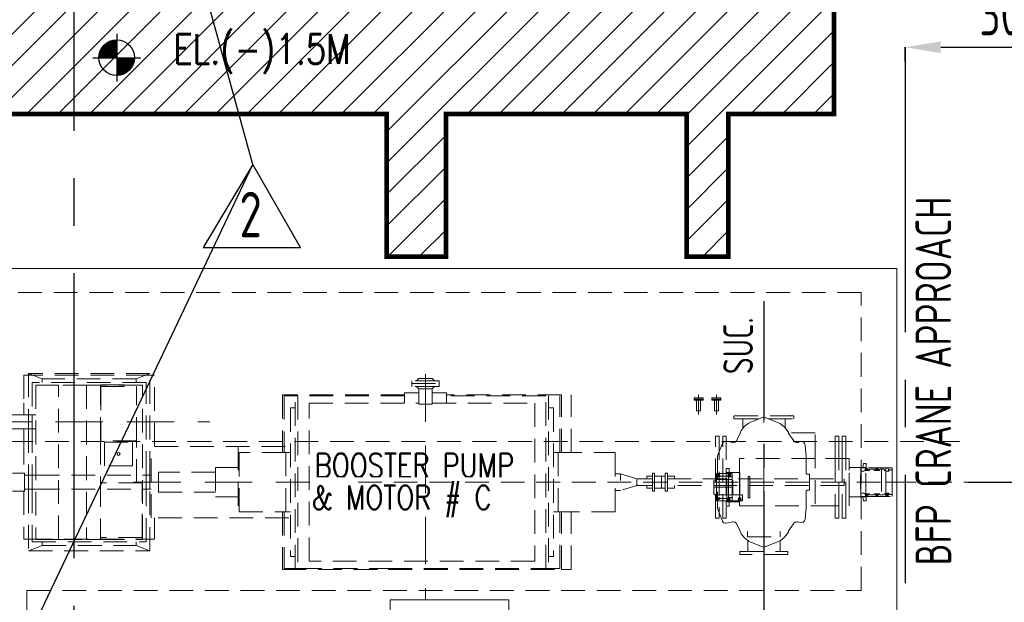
# Model space of a CAD drawing. Extents: x -7650383 to 4934791, y -137560 to 1826789.
# Tile 57 of 256: x 258934 to 267226, y 497770 to 502677. Entities that reach past the tile are written whole.
import ezdxf

# ---------------------------------------------------------------- set-up
doc = ezdxf.new("R2010")
doc.units = 0
doc.header["$LTSCALE"] = 800
doc.header["$MEASUREMENT"] = 0
doc.set_wipeout_variables(frame=1)
for name, pattern in [('CENTER', [2, 1.25, -0.25, 0.25, -0.25]), ('CENTER2', [1.125, 0.75, -0.125, 0.125, -0.125]), ('HIDDEN', [0.375, 0.25, -0.125])]:
    doc.linetypes.add(name, pattern=pattern)
doc.layers.get('0').update_dxf_attribs({"linetype": 'CONTINUOUS'})
for name, color, linetype in [('0-7-COL', 2, 'CENTER'), ('CENTER', 2, 'CENTER'), ('GRID', 8, 'CENTER'), ('GT_1', 7, 'CONTINUOUS'), ('REV2', 2, 'CONTINUOUS'), ('SECT_SYM', 7, 'CONTINUOUS'), ('T', 3, 'CONTINUOUS'), ('TEXT', 3, 'CONTINUOUS'), ('TRENCH', 1, 'CONTINUOUS')]:
    doc.layers.add(name, color=color, linetype=linetype)
doc.layers.add('DIM', color=4, linetype='CONTINUOUS', lineweight=13)
doc.layers.add('EQPT', color=8, linetype='HIDDEN', lineweight=9)
doc.styles.add('ROMANS', font='ISO9.shx', dxfattribs={"width": 0.8})
doc.styles.add('S1', font='SIMPLEX.SHX', dxfattribs={"height": 200})
doc.styles.add('S3', font='ROMANS1.SHX', dxfattribs={"width": 0.8})
doc.styles.get("Standard").update_dxf_attribs({"font": 'ISO9'})
doc.dimstyles.new('STANDARD$0', dxfattribs={"dimtxt": 250, "dimasz": 200, "dimexe": 0, "dimexo": 0, "dimgap": 100, "dimtad": 1, "dimdec": 0, "dimzin": 0, "dimdsep": 46, "dimtxsty": 'S1', "dimcen": 0, "dimadec": 0, "dimazin": 0, "dimtfac": 1, "dimtdec": 0, "dimtmove": 2, "dimatfit": 3, "dimfxl": 1, "dimtolj": 1, "dimtzin": 0, "dimarcsym": 0})

# ---------------------------------------------------------------- blocks, each defined once
blk = doc.blocks.new('*D339')
at = {"layer": 'DIM', "color": 9, "linetype": 'Continuous', "lineweight": -2, "transparency": 16777216}
for p, q in [((266048.8, 503581.7), (268019.5, 503581.7)), ((268019.5, 503281.7), (268019.5, 499081.7)), ((266925.5, 498781.7), (268019.5, 498781.7))]:
    blk.add_line(p, q, dxfattribs=at)
at = {"layer": 'DIM', "color": 9, "linetype": 'Continuous', "transparency": 16777216}
for points in [[(267969.5, 503281.7), (268069.5, 503281.7), (268019.5, 503581.7)], [(267969.5, 499081.7), (268069.5, 499081.7), (268019.5, 498781.7)]]:
    blk.add_solid(points, dxfattribs=at)
at = {"layer": 'DIM', "linetype": 'Continuous', "transparency": 16777216, "insert": (267744.5, 501181.7), "char_height": 350, "attachment_point": 5, "rotation": 90, "style": 'ROMANS'}
blk.add_mtext('\\A1;4800', dxfattribs=at)
blk = doc.blocks.new('LEV01')
at = {"color": 0, "linetype": 'ByBlock'}
for p, q in [((0, 2), (0, -2)), ((-2, 0), (2, 0))]:
    blk.add_line(p, q, dxfattribs=at)
at = {"color": 0, "linetype": 'ByBlock', "const_width": 1.5}
for points in [[(0, 0.75, 0.414214), (-0.75, 0, 1)], [(0, -0.75, 0.414214), (0.75, 0, 1)]]:
    blk.add_lwpolyline(points, format="xyb", dxfattribs=at)
at = {"color": 0, "linetype": 'ByBlock'}
blk.add_circle((0, 0), 1.5, dxfattribs=at)
at = {"layer": 'SECT_SYM', "color": 0, "style": 'S3', "width": 0.8}
blk.add_attdef('LEV_PL', (2.5, 0), '', height=2.5, dxfattribs=at)
blk = doc.blocks.new('TRENCH')
at = {"layer": 'GT_1', "linetype": 'Continuous', "ltscale": 0.025}
h = blk.add_hatch(dxfattribs=at)
h.set_pattern_fill('ANSI31', color=134, scale=1500, style=0)
h.paths.add_polyline_path([(392858, 135821.7), (391508, 135821.7), (391508, 132421.7), (383433, 132421.7), (383433, 134344.9), (382533, 134344.9), (382533, 130119.7), (383133.5, 130119.7), (383133.5, 131321.7), (389091, 131321.7), (389091, 130119.7), (389591, 130119.7), (389591, 131321.7), (391618, 131321.7), (391618, 130119.7), (391968, 130119.7), (391968, 131321.7), (392858, 131321.7)])
edge = h.paths.add_edge_path(flags=16)
edge.add_arc((382797.3, 131816.9), 150, 0, 360)
edge = h.paths.add_edge_path(flags=16)
edge.add_arc((382797.3, 131816.9), 75, -90, 0, ccw=False)
edge.add_line((382797.3, 131741.9), (382797.3, 131816.9))
edge.add_line((382797.3, 131816.9), (382722.3, 131816.9))
edge.add_arc((382797.3, 131816.9), 75, 90, 180, ccw=False)
edge.add_line((382797.3, 131891.9), (382797.3, 131816.9))
edge.add_line((382797.3, 131816.9), (382872.3, 131816.9))
h.paths.add_polyline_path([(391739.5, 132221.2), (392735.2, 132221.2)], flags=16)
h.paths.add_polyline_path([(383181, 131586.6), (385066.7, 131586.6), (384990.9, 131540.7), (383105.1, 131540.7)], flags=16)
h.paths.add_polyline_path([(385006.5, 131528.7), (387314.8, 131528.7)], flags=16)
h.paths.add_polyline_path([(388489.9, 131524.8), (390798.3, 131524.8)], flags=16)
h.paths.add_polyline_path([(391174.5, 131567.6), (392216.1, 131567.6)], flags=16)
at = {"layer": 'GT_1', "color": 134, "linetype": 'Continuous', "ltscale": 0.025, "const_width": 40, "flags": 128}
blk.add_lwpolyline([(382533, 130119.7), (382533, 134344.9), (383433, 134344.9), (383433, 132421.7), (391508, 132421.7), (391508, 135821.7), (392858, 135821.7), (392858, 131321.7), (391968, 131321.7), (391968, 130119.7), (391618, 130119.7), (391618, 131321.7), (389591, 131321.7), (389591, 130119.7), (389091, 130119.7), (389091, 131321.7), (383133.5, 131321.7), (383133.5, 130119.7), (382518.5, 130119.7)], dxfattribs=at)
blk = doc.blocks.new('*D255')
at = {"layer": 'DIM', "color": 9, "lineweight": -2, "transparency": 16777216}
for p, q in [((266391.2, 502325.6), (266391.2, 502444.2)), ((266691.2, 502444.2), (269091.2, 502444.2)), ((269391.2, 502483.9), (269391.2, 502444.2))]:
    blk.add_line(p, q, dxfattribs=at)
at = {"layer": 'DIM', "color": 9, "transparency": 16777216}
for points in [[(266691.2, 502494.2), (266691.2, 502394.2), (266391.2, 502444.2)], [(269091.2, 502494.2), (269091.2, 502394.2), (269391.2, 502444.2)]]:
    blk.add_solid(points, dxfattribs=at)
at = {"layer": 'DIM', "transparency": 16777216, "insert": (267364.3, 502719.2), "char_height": 350, "attachment_point": 5, "style": 'ROMANS'}
blk.add_mtext('\\A1;3000', dxfattribs=at)
blk = doc.blocks.new('REV-2')
at = {"layer": 'REV2', "color": 20, "linetype": 'Continuous'}
for p, q in [((37169.5, 56645.2), (36749.7, 55946.2)), ((37569.4, 55946.2), (37169.5, 56645.2)), ((36749.7, 55946.2), (37569.4, 55946.2))]:
    blk.add_line(p, q, dxfattribs=at)
at = {"layer": 'REV2', "color": 20, "linetype": 'Continuous', "style": 'ROMANS', "width": 0.8}
blk.add_text('2', height=382.6, dxfattribs=at).set_placement((37055.6, 56033.7))
blk = doc.blocks.new('BFP1')
at = {"layer": 'EQPT', "ltscale": 2}
for p, q in [((80189.8, 129723.3), (80189.8, 127388.6)), ((77339.8, 129129.9), (77339.8, 127233)), ((71223.8, 128729.7), (75523.9, 128729.7)), ((74880.6, 128221.7), (76366.2, 128221.7))]:
    blk.add_line(p, q, dxfattribs=at)
at = {"layer": 'EQPT'}
for p, q in [((73997.8, 129122.7), (73957.7, 129122.7)), ((73957.7, 129122.7), (73957.7, 128889.7)), ((75017.8, 129137.2), (73997.8, 129137.2)), ((73997.8, 129137.2), (73997.8, 128789.7)), ((74112.8, 129090.7), (73997.8, 129137.2)), ((75017.8, 129122.7), (73997.8, 129122.7)), ((74902.7, 129090.7), (75017.8, 129137.2)), ((75017.8, 128281.7), (75017.8, 129137.2)), ((75057.8, 129122.7), (75017.8, 129122.7)), ((75057.8, 128521.7), (75057.8, 129122.7)), ((74987.8, 129059.7), (74027.8, 129059.7)), ((74027.8, 129059.7), (74027.8, 128789.7)), ((74247.8, 129039.7), (74057.8, 129039.7)), ((74057.8, 129039.7), (74057.8, 127739.7)), ((74902.7, 129090.7), (74112.8, 129090.7)), ((74112.8, 129090.7), (74112.8, 129059.7)), ((74247.8, 127739.7), (74247.8, 129039.7)), ((74484.8, 129039.7), (74247.8, 129039.7)), ((74603.8, 129039.7), (74484.8, 129039.7)), ((74484.8, 129039.7), (74484.8, 127739.7)), ((74603.8, 128569.2), (74603.8, 129039.7)), ((74957.8, 129039.7), (74603.8, 129039.7)), ((74606.3, 129039.7), (74606.3, 129040.7)), ((74606.3, 129040.7), (74906.3, 129040.7)), ((74606.3, 129028.6), (74906.3, 129028.6)), ((74606.3, 129028.6), (74606.3, 128569.2)), ((74902.7, 129059.7), (74902.7, 129090.7)), ((74906.3, 129040.7), (74906.3, 129039.7)), ((74906.3, 128569.2), (74906.3, 129028.6)), ((74957.8, 127739.7), (74957.8, 129039.7)), ((74987.8, 128281.7), (74987.8, 129059.7)), ((77454.2, 129075.7), (77225.3, 129075.7)), ((77225.3, 129075.7), (77225.3, 129051.7)), ((77225.3, 129027.7), (77225.3, 129051.7)), ((77225.3, 129051.7), (77454.2, 129051.7)), ((77225.3, 129051.7), (77454.2, 129051.7)), ((77454.2, 129027.7), (77225.3, 129027.7)), ((77282.8, 129095.7), (77262.8, 129075.7)), ((77282.8, 129007.7), (77262.8, 129027.7)), ((77396.8, 129095.7), (77282.8, 129095.7)), ((77339.8, 128877.7), (77339.8, 129051.7)), ((77396.8, 129095.7), (77416.8, 129075.7)), ((77396.8, 129007.7), (77416.8, 129027.7)), ((77454.2, 129051.7), (77454.2, 129075.7)), ((77454.2, 129051.7), (77454.2, 129027.7)), ((77163.5, 128956.7), (76134.8, 128956.7)), ((76134.8, 128956.7), (76134.8, 128470.5)), ((76242.6, 128948.7), (76149.8, 128948.7)), ((76149.8, 128948.7), (76149.8, 128470.5)), ((76242.6, 127494.7), (76242.6, 128948.7)), ((76242.6, 128948.7), (76265.8, 128948.7)), ((77163.5, 128948.7), (76265.8, 128948.7)), ((76265.8, 128948.7), (76265.8, 127494.7)), ((77163.5, 128973), (77163.5, 128886.9)), ((77282.8, 128973), (77163.5, 128973)), ((77282.8, 128877.7), (77282.8, 129007.7)), ((77396.8, 129007.7), (77282.8, 129007.7)), ((77339.8, 128973), (77339.7, 128973)), ((77396.8, 128877.7), (77396.8, 129007.7)), ((77517, 128973), (77396.8, 128973)), ((77517, 128886.9), (77517, 128973)), ((78484.8, 128956.7), (77517, 128956.7)), ((78353.8, 128948.7), (77517, 128948.7)), ((78353.8, 127494.7), (78353.8, 128948.7)), ((78377, 128948.7), (78377, 127494.7)), ((78469.8, 128470.5), (78469.8, 128948.7)), ((78484.8, 128470.5), (78484.8, 128956.7)), ((78567.3, 128470.5), (78567.3, 128956.7)), ((79639.8, 128955.7), (79639.8, 128790.7)), ((79789.8, 128955.7), (79789.8, 128790.7)), ((73957.7, 128889.7), (73957.7, 128789.7)), ((76359.7, 127556.5), (76359.7, 128886.9)), ((76359.7, 128886.9), (77282.8, 128886.9)), ((77396.8, 128877.7), (77282.8, 128877.7)), ((77339.7, 128886.9), (77339.8, 128886.9)), ((77396.8, 128886.9), (78259.9, 128886.9)), ((78259.9, 128886.9), (78259.9, 127556.5)), ((79622.7, 128911.8), (79622.7, 128821.7)), ((79656.9, 128911.8), (79656.9, 128821.7)), ((79772.7, 128911.8), (79772.7, 128821.7)), ((79806.9, 128911.8), (79806.9, 128821.7)), ((73825.8, 128789.7), (73961.8, 128789.7)), ((73961.8, 128789.7), (74057.8, 128789.7)), ((73997.8, 128789.7), (73997.8, 128669.7)), ((74027.8, 128789.7), (74027.8, 128669.7)), ((76242.6, 128846.7), (76202.7, 128846.7)), ((76202.7, 128846.7), (76202.7, 127596.7)), ((78377, 128846.7), (78417, 128846.7)), ((78417, 128846.7), (78417, 127596.7)), ((79622.7, 128821.7), (79656.9, 128821.7)), ((79772.7, 128821.7), (79806.9, 128821.7)), ((80442.3, 128780.7), (79937.3, 128780.7)), ((79937.3, 128780.7), (79937.3, 128754.7)), ((80189.8, 128769.3), (80189.8, 128780.7)), ((80408.8, 128782.7), (80408.8, 128785.7)), ((80442.3, 128754.7), (80442.3, 128780.7)), ((79937.3, 128754.7), (80146.7, 128754.7)), ((80011.8, 128673.3), (80011.8, 128754.7)), ((80061.5, 128719.2), (80026.3, 128692.2)), ((80084.2, 128730.1), (80061.5, 128719.2)), ((80178.6, 128767.3), (80084.2, 128730.1)), ((80189.6, 128769.4), (80178.6, 128767.3)), ((80201, 128767.2), (80189.6, 128769.4)), ((80304.7, 128725), (80201, 128767.2)), ((80231.6, 128754.7), (80442.3, 128754.7)), ((80325.7, 128714.7), (80304.7, 128725)), ((80360.9, 128687.7), (80325.7, 128714.7)), ((80367.8, 128679.6), (80367.8, 128754.7)), ((73961.8, 128669.7), (73825.8, 128669.7)), ((73957.7, 128669.7), (73957.7, 128569.7)), ((73961.8, 128669.7), (74057.8, 128669.7)), ((73997.8, 128669.7), (73997.8, 128281.7)), ((74027.8, 128669.7), (74027.8, 128281.7)), ((79993.1, 128636.7), (79960.2, 128571.9)), ((79995.5, 128650), (79988.6, 128636.7)), ((79999.3, 128656.9), (79995.5, 128650)), ((80026.3, 128692.2), (79999.3, 128656.9)), ((80378.4, 128667.3), (80360.9, 128687.7)), ((80400.5, 128636.7), (80378.4, 128667.3)), ((80442.8, 128568.3), (80394.2, 128636.7)), ((80622.3, 128636.7), (80394.2, 128636.7)), ((80622.3, 128421.7), (80622.3, 128636.7)), ((80622.3, 128404.2), (80622.3, 128636.7)), ((81836.8, 128564.7), (70242.8, 128564.7)), ((73957.7, 128569.7), (73957.7, 128296.7)), ((74906.3, 128569.2), (74603.8, 128569.2)), ((74603.8, 128569.2), (74604.2, 128214.2)), ((74906.3, 128568.7), (74606.3, 128569.2)), ((74636.5, 128359.7), (74636.5, 128559.7)), ((74636.5, 128559.7), (74873.5, 128559.7)), ((74873.5, 128559.7), (74873.5, 128359.7)), ((74906.3, 128568.7), (74906.3, 128569.2)), ((74906.3, 128214.7), (74906.3, 128568.7)), ((79782.8, 127919.7), (79782.8, 128609.7)), ((79782.8, 128609.7), (79812.8, 128609.7)), ((79812.8, 128609.7), (79812.8, 127919.7)), ((79840.5, 128548.2), (79819.4, 128494.2)), ((79842.4, 128552.1), (79840.5, 128548.2)), ((79853.4, 128563.3), (79842.4, 128552.1)), ((79842.8, 127919.7), (79842.8, 128609.7)), ((79842.8, 128609.7), (79872.8, 128609.7)), ((79868.4, 128567.4), (79853.4, 128563.3)), ((79874.3, 128566.8), (79868.4, 128567.4)), ((79872.8, 128609.7), (79872.8, 127919.7)), ((79927.7, 128555.9), (79874.3, 128566.8)), ((79933.5, 128555.3), (79927.7, 128555.9)), ((79948.5, 128559.4), (79933.5, 128555.3)), ((79959.5, 128570.6), (79948.5, 128559.4)), ((79960.2, 128571.9), (79959.5, 128570.6)), ((80452.1, 128559.7), (80442.8, 128568.3)), ((80467.1, 128555.6), (80452.1, 128559.7)), ((80474.6, 128556.6), (80467.1, 128555.6)), ((80498.9, 128562.9), (80474.6, 128556.6)), ((80506.3, 128563.8), (80498.9, 128562.9)), ((80521.3, 128559.8), (80506.3, 128563.8)), ((80532.3, 128548.5), (80521.3, 128559.8)), ((80536.1, 128536.2), (80532.3, 128548.5)), ((80540.1, 128494.2), (80536.1, 128536.2)), ((80819.8, 128609.7), (80789.8, 128609.7)), ((80789.8, 128609.7), (80789.8, 128421.7)), ((80819.8, 128421.7), (80819.8, 128609.7)), ((80879.8, 128609.7), (80849.8, 128609.7)), ((80849.8, 128609.7), (80849.8, 128421.7)), ((80879.8, 128421.7), (80879.8, 128609.7)), ((74746.1, 128468.5), (74742.5, 128459.7)), ((74742.5, 128459.7), (74746.1, 128450.9)), ((74755, 128472.2), (74746.1, 128468.5)), ((74746.1, 128450.9), (74755, 128447.2)), ((74763.8, 128468.5), (74755, 128472.2)), ((74755, 128447.2), (74763.8, 128450.9)), ((74767.5, 128459.7), (74763.8, 128468.5)), ((74763.8, 128450.9), (74767.5, 128459.7)), ((75029.7, 127921.7), (75029.7, 128521.7)), ((75057.8, 128521.7), (76188.2, 128521.7)), ((75762.5, 128521.7), (75762.5, 127921.7)), ((76162.5, 128470.5), (75769.8, 128470.5)), ((75769.8, 128470.5), (75769.8, 127972.9)), ((76202.7, 128471.7), (76162.7, 128471.7)), ((76162.7, 128471.7), (76162.7, 127971.7)), ((78417, 128471.7), (78456.9, 128471.7)), ((78456.9, 128471.7), (78456.9, 127971.7)), ((78456.9, 128470.5), (78937.2, 128470.5)), ((78937.2, 128470.5), (78937.2, 127972.9)), ((79819.4, 128494.2), (79800.2, 128443)), ((80544.7, 128443.5), (80540.1, 128494.2)), ((79800.2, 128443), (79799.8, 128441)), ((79799.8, 128441), (79799.8, 128002.4)), ((80622.3, 128421.7), (79983.8, 128421.7)), ((79983.8, 128421.7), (79983.8, 128221.7)), ((80544.8, 128440.5), (80544.7, 128443.5)), ((80544.8, 128404.2), (80544.8, 128440.5)), ((80544.8, 128404.2), (80544.8, 128346.4)), ((80908.8, 128421.7), (80622.3, 128421.7)), ((80622.3, 128039.1), (80622.3, 128404.2)), ((80789.8, 128421.7), (80789.8, 128021.7)), ((80819.8, 128021.7), (80819.8, 128421.7)), ((80849.8, 128421.7), (80849.8, 128021.7)), ((80879.8, 128021.7), (80879.8, 128421.7)), ((80908.8, 128021.7), (80908.8, 128421.7)), ((81027.3, 128379.7), (81023.3, 128345.7)), ((81052.3, 128379.7), (81027.3, 128379.7)), ((81052.3, 128341.7), (81052.3, 128379.7)), ((73961.8, 128296.7), (73861.7, 128296.7)), ((73961.8, 128146.7), (73961.8, 128296.7)), ((73961.8, 128281.7), (74057.8, 128281.7)), ((73997.8, 128281.7), (73997.8, 128161.7)), ((74027.8, 128281.7), (74027.8, 128161.7)), ((74057.8, 128281.7), (74957.8, 128281.7)), ((74873.5, 128359.7), (74636.5, 128359.7)), ((74957.8, 128281.7), (75029.7, 128281.7)), ((74987.8, 128161.7), (74987.8, 128281.7)), ((75017.8, 128161.7), (75017.8, 128281.7)), ((75570.1, 128306.7), (75091.6, 128306.7)), ((75091.6, 128306.7), (75091.6, 128136.7)), ((75570.1, 128346.1), (75570.1, 128097.3)), ((75762.5, 128346.1), (75570.1, 128346.1)), ((75762.5, 128346.1), (75769.8, 128346.1)), ((78937.2, 128291.7), (78982.9, 128291.7)), ((79268.8, 128296.7), (79250.8, 128296.7)), ((79250.8, 128296.7), (79250.8, 128146.7)), ((79268.8, 128146.7), (79268.8, 128296.7)), ((79376.8, 128296.7), (79358.8, 128296.7)), ((79358.8, 128296.7), (79358.8, 128146.7)), ((79376.8, 128146.7), (79376.8, 128296.7)), ((79790.8, 128243.7), (79790.8, 128293.7)), ((79790.8, 128293.7), (79921.8, 128293.7)), ((79790.8, 128271.9), (79790.8, 128293.7)), ((79790.8, 128293.7), (79921.8, 128293.7)), ((79796.3, 128288.3), (79792.3, 128278.7)), ((79805.8, 128292.2), (79796.3, 128288.3)), ((79800.7, 128283.8), (79798.6, 128278.7)), ((79799.5, 128278.7), (79801.4, 128283.2)), ((79800.8, 128279.7), (79800.2, 128278.3)), ((79805.8, 128285.9), (79800.7, 128283.8)), ((79811.3, 128280.7), (79800.8, 128280.7)), ((79800.8, 128280.7), (79800.8, 128279.7)), ((79801.4, 128283.2), (79805.8, 128285)), ((79815.4, 128288.3), (79805.8, 128292.2)), ((79810.9, 128283.8), (79805.8, 128285.9)), ((79805.8, 128285), (79810.3, 128283.2)), ((79810.3, 128283.2), (79812.1, 128278.7)), ((79813, 128278.7), (79810.9, 128283.8)), ((79819.3, 128278.7), (79815.4, 128288.3)), ((79897.8, 128336.7), (79872.8, 128336.7)), ((79872.8, 128336.7), (79872.8, 128293.7)), ((79876.3, 128054.7), (79876.3, 128302.7)), ((79876.3, 128302.7), (79986.3, 128302.7)), ((79889.3, 128288.3), (79885.3, 128278.7)), ((79898.8, 128292.2), (79889.3, 128288.3)), ((79893.7, 128283.8), (79891.6, 128278.7)), ((79892.5, 128278.7), (79894.4, 128283.2)), ((79898.8, 128285.9), (79893.7, 128283.8)), ((79894.4, 128283.2), (79898.8, 128285)), ((79897.8, 128293.7), (79897.8, 128336.7)), ((79897.8, 128276.7), (79897.8, 128284.6)), ((79908.4, 128288.3), (79898.8, 128292.2)), ((79903.9, 128283.8), (79898.8, 128285.9)), ((79898.8, 128285), (79903.3, 128283.2)), ((79903.3, 128283.2), (79905.1, 128278.7)), ((79906, 128278.7), (79903.9, 128283.8)), ((79912.3, 128278.7), (79908.4, 128288.3)), ((79921.8, 128293.7), (79921.8, 128243.7)), ((79921.8, 128293.7), (79921.8, 128265.9)), ((79986.3, 128302.7), (79986.3, 128054.7)), ((80544.8, 128296.9), (80544.8, 128346.2)), ((80546.3, 128291.9), (80544.8, 128296.9)), ((80547.8, 128291.1), (80546.3, 128291.9)), ((80549.8, 128289.6), (80547.8, 128291.1)), ((80574.8, 128289.6), (80549.8, 128289.6)), ((80574.8, 128153.8), (80574.8, 128289.6)), ((80908.8, 128097.7), (80908.8, 128345.7)), ((81047.3, 128345.7), (80908.8, 128345.7)), ((81005.9, 128278.2), (81007.3, 128281.7)), ((81007.3, 128317.7), (81006.3, 128317.7)), ((81006.3, 128317.7), (81006.3, 128276.7)), ((81017.3, 128341.7), (81007.3, 128341.7)), ((81007.3, 128341.7), (81007.3, 128317.7)), ((81047.3, 128341.7), (81007.3, 128341.7)), ((81007.3, 128341.7), (81007.3, 128314.8)), ((81032.3, 128314.8), (81007.3, 128314.8)), ((81007.3, 128314.8), (81007.3, 128128.5)), ((81022.9, 128345.7), (81017.3, 128345.7)), ((81017.3, 128345.7), (81017.3, 128341.7)), ((81035.9, 128316.3), (81032.3, 128314.8)), ((81037.1, 128319.3), (81035.9, 128316.3)), ((81037.3, 128319), (81040.2, 128316.1)), ((81040.2, 128316.1), (81047.3, 128319.3)), ((81046.7, 128336.3), (81042.8, 128326.7)), ((81042.8, 128326.7), (81046.1, 128318.7)), ((81047.3, 128336.5), (81046.7, 128336.3)), ((81047.3, 128097.7), (81047.3, 128345.7)), ((81269.3, 128341.7), (81047.3, 128341.7)), ((81056.3, 128340.2), (81047.3, 128336.5)), ((81047.3, 128319.3), (81075.5, 128319.3)), ((81269.3, 128341.7), (81052.3, 128341.7)), ((81056.3, 128332.7), (81052.3, 128331)), ((81052.3, 128324.7), (81052.3, 128331)), ((81061.5, 128324.7), (81052.3, 128324.7)), ((81065.9, 128336.3), (81056.3, 128340.2)), ((81060.5, 128331), (81056.3, 128332.7)), ((81062.3, 128326.7), (81060.5, 128331)), ((81061.5, 128324.7), (81062.3, 128326.7)), ((81069.8, 128326.7), (81065.9, 128336.3)), ((81066.8, 128319.3), (81069.8, 128326.7)), ((81075.5, 128319.3), (81077.9, 128321.7)), ((81077.9, 128321.7), (81080.1, 128329.8)), ((81117.5, 128329.8), (81080.1, 128329.8)), ((81117.5, 128329.8), (81119.6, 128321.7)), ((81119.6, 128321.7), (81122.1, 128319.3)), ((81122.1, 128319.3), (81160.5, 128319.3)), ((81131.8, 128336.3), (81127.8, 128326.7)), ((81127.8, 128326.7), (81130.9, 128319.3)), ((81141.3, 128340.2), (81131.8, 128336.3)), ((81135.1, 128331), (81133.3, 128326.7)), ((81133.3, 128326.7), (81134.9, 128322.7)), ((81145.6, 128322.5), (81134.9, 128322.7)), ((81139.3, 128332.7), (81135.1, 128331)), ((81140.3, 128332.3), (81139.3, 128332.7)), ((81141.3, 128332.7), (81140.3, 128332.3)), ((81150.8, 128336.3), (81141.3, 128340.2)), ((81145.6, 128331), (81141.3, 128332.7)), ((81147.3, 128326.7), (81145.6, 128331)), ((81145.6, 128322.5), (81147.3, 128326.7)), ((81154.8, 128326.7), (81150.8, 128336.3)), ((81151.7, 128319.3), (81154.8, 128326.7)), ((81160.5, 128319.3), (81163, 128321.7)), ((81163, 128321.7), (81165.2, 128329.8)), ((81165.2, 128329.8), (81202.5, 128329.8)), ((81179.8, 128341.7), (81179.8, 128101.7)), ((81202.5, 128329.8), (81204.7, 128321.7)), ((81204.7, 128321.7), (81207.1, 128319.3)), ((81207.1, 128319.3), (81217.3, 128319.3)), ((81216.8, 128336.3), (81212.8, 128326.7)), ((81212.8, 128326.7), (81215.9, 128319.3)), ((81226.3, 128340.2), (81216.8, 128336.3)), ((81217.3, 128319.3), (81218.8, 128315.4)), ((81217.3, 128124.1), (81217.3, 128319.3)), ((81218.3, 128316.5), (81225, 128313.7)), ((81218.8, 128315.4), (81222.3, 128313.7)), ((81222.3, 128313.7), (81240, 128313.7)), ((81235.9, 128336.3), (81226.3, 128340.2)), ((81227.6, 128313.7), (81235.9, 128317.2)), ((81239.8, 128326.7), (81235.9, 128336.3)), ((81235.9, 128317.2), (81239.8, 128326.7)), ((81240, 128313.7), (81248, 128321.7)), ((81248, 128321.7), (81248.8, 128324.9)), ((81269.3, 128324.9), (81248.8, 128324.9)), ((81269.3, 128291.7), (81269.3, 128341.7)), ((81269.3, 128324.9), (81269.3, 128341.7)), ((81269.3, 128118.6), (81269.3, 128324.9)), ((81269.3, 128221.7), (81269.3, 128291.7)), ((74954.3, 128214.7), (74604.2, 128214.7)), ((74604.2, 128214.7), (74604.2, 127851.3)), ((74954.3, 127754.6), (74954.3, 128214.7)), ((76773, 128221.7), (82016.7, 128221.7)), ((79119.8, 128249.7), (79250.8, 128249.7)), ((79242.8, 128271.7), (79203.2, 128271.7)), ((79203.2, 128271.7), (79203.2, 128249.7)), ((79203.2, 128256.7), (79203.2, 128249.7)), ((79242.8, 128271.7), (79250.8, 128271.7)), ((79358.8, 128271.7), (79268.8, 128271.7)), ((79326.2, 128271.7), (79326.2, 128171.7)), ((79436.8, 128271.7), (79376.8, 128271.7)), ((79376.8, 128249.7), (80865.3, 128249.7)), ((79436.8, 128249.7), (79436.8, 128271.7)), ((79767.3, 128235), (79766.8, 128234.1)), ((79766.8, 128234.1), (79767.3, 128235)), ((79766.8, 128234.1), (79766.8, 128178.7)), ((79766.8, 128123.3), (79766.8, 128234.1)), ((79788.8, 128247.5), (79767.3, 128235)), ((79767.3, 128235), (79788.3, 128247.3)), ((79788.3, 128247.3), (79789.4, 128248)), ((79789.8, 128248.3), (79788.8, 128247.5)), ((79789.4, 128248), (79790.8, 128251.6)), ((79790.8, 128250.3), (79789.8, 128248.3)), ((79792.7, 128271.9), (79790.8, 128271.9)), ((79790.8, 128082.7), (79790.8, 128271.9)), ((79921.8, 128243.7), (79790.8, 128243.7)), ((79792.3, 128278.7), (79795.1, 128271.9)), ((79792.7, 128271.9), (79794.5, 128267.4)), ((79794.5, 128267.4), (79796, 128266.8)), ((79794.9, 128272.5), (79803.5, 128272.5)), ((79816.4, 128271.9), (79795.1, 128271.9)), ((79796, 128266.8), (79815.6, 128266.8)), ((79798.6, 128278.7), (79800.7, 128273.6)), ((79801.4, 128274.3), (79799.5, 128278.7)), ((79800.2, 128278.3), (79799.8, 128278.1)), ((79811.3, 128274.7), (79800.2, 128274.7)), ((79800.7, 128273.6), (79803.5, 128272.5)), ((79805.8, 128272.4), (79801.4, 128274.3)), ((79810.3, 128274.3), (79805.8, 128272.4)), ((79808.2, 128272.5), (79810.9, 128273.6)), ((79808.2, 128272.5), (79816.7, 128272.5)), ((79812.1, 128278.7), (79810.3, 128274.3)), ((79810.9, 128273.6), (79813, 128278.7)), ((79815.6, 128266.8), (79817.1, 128267.4)), ((79816.4, 128271.9), (79819.3, 128278.7)), ((79817.1, 128267.4), (79819, 128271.9)), ((79819, 128271.9), (79885.7, 128271.9)), ((79885.3, 128278.7), (79888.1, 128271.9)), ((79885.7, 128271.9), (79887.5, 128267.4)), ((79887.5, 128267.4), (79889, 128266.8)), ((79887.9, 128272.5), (79890.8, 128272.5)), ((79890.8, 128271.9), (79888.1, 128271.9)), ((79889, 128266.8), (79890.8, 128266.8)), ((79890.8, 128271.9), (79890.8, 128272.5)), ((79890.8, 128270.9), (79890.8, 128271.9)), ((79892, 128268), (79890.8, 128270.9)), ((79890.8, 128122.6), (79890.8, 128266.8)), ((79890.8, 128266), (79898.8, 128262.7)), ((79891.1, 128271.8), (79892.3, 128268)), ((79891.6, 128278.7), (79893.7, 128273.6)), ((79892, 128268), (79897.2, 128265.9)), ((79894.4, 128274.3), (79892.5, 128278.7)), ((79893.7, 128273.6), (79898.8, 128271.5)), ((79898.8, 128272.4), (79894.4, 128274.3)), ((79895.8, 128266.5), (79901.9, 128266.5)), ((79900.4, 128265.9), (79897.2, 128265.9)), ((79903.8, 128276.7), (79897.8, 128276.7)), ((79903.3, 128274.3), (79898.8, 128272.4)), ((79898.8, 128262.7), (79906.4, 128265.9)), ((79898.9, 128271.6), (79903.9, 128273.6)), ((79900.4, 128265.9), (79908.4, 128269.2)), ((79905.1, 128278.7), (79903.3, 128274.3)), ((79903.8, 128275.5), (79903.8, 128276.7)), ((79903.9, 128273.6), (79906, 128278.7)), ((79921.8, 128265.9), (79906.4, 128265.9)), ((79908.4, 128269.2), (79912.3, 128278.7)), ((79921.8, 128091.6), (79921.8, 128265.9)), ((79921.8, 128241.7), (79921.8, 128243.7)), ((79923.2, 128238.2), (79921.8, 128241.7)), ((79923.2, 128238.2), (79921.8, 128241.7)), ((79925.8, 128236.7), (79923.2, 128238.2)), ((79925.8, 128236.7), (79923.2, 128238.2)), ((79925.8, 128236.7), (79926.8, 128236.7)), ((79925.8, 128178.7), (79925.8, 128236.7)), ((79926.8, 128236.7), (79925.8, 128236.7)), ((79926.8, 128236.7), (79926.8, 128120.7)), ((79926.8, 128120.7), (79926.8, 128236.7)), ((79983.8, 128221.7), (79983.8, 128021.7)), ((80058.3, 128088.7), (80058.3, 128268.7)), ((80058.3, 128268.7), (80070.3, 128268.7)), ((80070.3, 128268.7), (80070.3, 128088.7)), ((80865.3, 128249.7), (80865.3, 128193.7)), ((81002.3, 128276.7), (81005.9, 128278.2)), ((81006.3, 128276.7), (81002.3, 128276.7)), ((81002.3, 128276.7), (81002.3, 128221.7)), ((81002.3, 128166.7), (81002.3, 128276.7)), ((81002.3, 128166.7), (81002.3, 128221.7)), ((81002.3, 128221.7), (81171.8, 128221.7)), ((81216.8, 128221.7), (81269.3, 128221.7)), ((81269.3, 128221.7), (81269.3, 128151.7)), ((73861.7, 128146.7), (73961.8, 128146.7)), ((73957.7, 128146.7), (73957.7, 127742.7)), ((73961.8, 128161.7), (74057.8, 128161.7)), ((73997.8, 128161.7), (73997.8, 127642.2)), ((74027.8, 128161.7), (74027.8, 127719.7)), ((74057.8, 128161.7), (74957.8, 128161.7)), ((74957.8, 128161.7), (75029.7, 128161.7)), ((74987.8, 127719.7), (74987.8, 128161.7)), ((75017.8, 127642.2), (75017.8, 128161.7)), ((75091.6, 128136.7), (75570.1, 128136.7)), ((78982.9, 128151.8), (78937.2, 128151.8)), ((79250.8, 128193.7), (79119.8, 128193.7)), ((79203.2, 128193.7), (79203.2, 128186.7)), ((79203.2, 128193.7), (79203.2, 128171.7)), ((79203.2, 128171.7), (79242.8, 128171.7)), ((79242.8, 128171.7), (79250.8, 128171.7)), ((79250.8, 128146.7), (79268.8, 128146.7)), ((79358.8, 128171.7), (79268.8, 128171.7)), ((79358.8, 128146.7), (79376.8, 128146.7)), ((80865.3, 128193.7), (79376.8, 128193.7)), ((79376.8, 128171.7), (79436.8, 128171.7)), ((79436.8, 128171.7), (79436.8, 128193.7)), ((79766.8, 128123.3), (79766.8, 128178.7)), ((79766.8, 128178.7), (79925.8, 128178.7)), ((79767.3, 128122.4), (79766.8, 128123.3)), ((79767.1, 128122.6), (79766.8, 128123.3)), ((79788.3, 128110.2), (79767.1, 128122.6)), ((79788.8, 128109.9), (79767.3, 128122.4)), ((79890.8, 128090.7), (79890.8, 128122.3)), ((79923.2, 128119.2), (79921.8, 128115.7)), ((79921.8, 128115.7), (79923.2, 128119.2)), ((79921.8, 128115.7), (79921.8, 128113.7)), ((79925.8, 128120.7), (79923.2, 128119.2)), ((79923.2, 128119.2), (79925.8, 128120.7)), ((79925.8, 128178.7), (79925.8, 128120.7)), ((79926.8, 128120.7), (79925.8, 128120.7)), ((79925.8, 128120.7), (79926.8, 128120.7)), ((80544.8, 128146.5), (80546.3, 128151.6)), ((80544.8, 128039.1), (80544.8, 128146.5)), ((80546.3, 128151.6), (80547.8, 128152.4)), ((80547.8, 128152.4), (80549.8, 128153.8)), ((80549.8, 128153.8), (80574.8, 128153.8)), ((81006.3, 128166.7), (81002.3, 128166.7)), ((81005.9, 128165.2), (81002.3, 128166.7)), ((81007.3, 128161.7), (81005.9, 128165.2)), ((81006.3, 128125.7), (81006.3, 128166.7)), ((81007.3, 128125.7), (81006.3, 128125.7)), ((81007.3, 128128.5), (81032.3, 128128.5)), ((81007.3, 128128.5), (81007.3, 128101.7)), ((81007.3, 128125.7), (81007.3, 128101.7)), ((81032.3, 128128.5), (81035.9, 128127.1)), ((81035.9, 128127.1), (81037.1, 128124.1)), ((81040.2, 128127.3), (81037.3, 128124.3)), ((81047.3, 128124.1), (81040.2, 128127.3)), ((81046.1, 128124.7), (81042.8, 128116.7)), ((81042.8, 128116.7), (81046.7, 128107.2)), ((81075.5, 128124.1), (81047.3, 128124.1)), ((81052.3, 128118.7), (81052.1, 128112.5)), ((81061.5, 128118.7), (81052.3, 128118.7)), ((81060.5, 128112.5), (81062.3, 128116.7)), ((81062.3, 128116.7), (81061.5, 128118.7)), ((81065.9, 128107.2), (81069.8, 128116.7)), ((81069.8, 128116.7), (81066.8, 128124.1)), ((81077.9, 128121.7), (81075.5, 128124.1)), ((81080.1, 128113.5), (81077.9, 128121.7)), ((81119.6, 128121.7), (81117.5, 128113.5)), ((81122.1, 128124.1), (81119.6, 128121.7)), ((81160.5, 128124.1), (81122.1, 128124.1)), ((81130.9, 128124.1), (81127.8, 128116.7)), ((81127.8, 128116.7), (81131.8, 128107.2)), ((81137, 128121), (81135.3, 128116.7)), ((81135.3, 128116.7), (81137, 128112.5)), ((81145.6, 128121), (81137, 128121)), ((81147.3, 128116.7), (81145.6, 128121)), ((81145.6, 128112.5), (81147.3, 128116.7)), ((81150.8, 128107.2), (81154.8, 128116.7)), ((81154.8, 128116.7), (81151.7, 128124.1)), ((81163, 128121.7), (81160.5, 128124.1)), ((81165.2, 128113.5), (81163, 128121.7)), ((81204.7, 128121.7), (81202.5, 128113.5)), ((81207.1, 128124.1), (81204.7, 128121.7)), ((81217.3, 128124.1), (81207.1, 128124.1)), ((81215.9, 128124.1), (81212.8, 128116.7)), ((81212.8, 128116.7), (81216.8, 128107.2)), ((81218.8, 128128.1), (81217.3, 128124.1)), ((81225, 128129.7), (81218.3, 128126.9)), ((81222.3, 128129.7), (81218.8, 128128.1)), ((81220.3, 128116.7), (81222.1, 128121)), ((81222.1, 128112.5), (81220.3, 128116.7)), ((81222.1, 128121), (81226.3, 128122.7)), ((81240, 128129.7), (81222.3, 128129.7)), ((81226.3, 128122.7), (81230.6, 128121)), ((81235.9, 128126.3), (81227.6, 128129.7)), ((81230.6, 128121), (81232.3, 128116.7)), ((81232.3, 128116.7), (81230.6, 128112.5)), ((81239.8, 128116.7), (81235.9, 128126.3)), ((81235.9, 128107.2), (81239.8, 128116.7)), ((81248, 128121.7), (81240, 128129.7)), ((81248.8, 128118.6), (81248, 128121.7)), ((81248.8, 128118.6), (81269.3, 128118.6)), ((81269.3, 128101.7), (81269.3, 128151.7)), ((81269.3, 128101.7), (81269.3, 128118.6)), ((75570.1, 128097.3), (75762.5, 128097.3)), ((75762.5, 128097.3), (75769.8, 128097.3)), ((79789.4, 128109.3), (79788.3, 128110.2)), ((79789.8, 128109.1), (79788.8, 128109.9)), ((79790.8, 128105.8), (79789.4, 128109.3)), ((79790.8, 128107.1), (79789.8, 128109.1)), ((79790.8, 128063.7), (79790.8, 128113.7)), ((79790.8, 128113.7), (79921.8, 128113.7)), ((79877.8, 128082.7), (79790.8, 128082.7)), ((79921.8, 128063.7), (79790.8, 128063.7)), ((79792.7, 128085.6), (79794.5, 128090)), ((79819, 128085.6), (79792.7, 128085.6)), ((79794.5, 128090), (79796, 128090.7)), ((79796, 128090.7), (79815.6, 128090.7)), ((79799.5, 128078.7), (79801.4, 128083.2)), ((79801.4, 128074.2), (79799.5, 128078.7)), ((79800.2, 128079.1), (79799.8, 128079.3)), ((79800.8, 128077.7), (79800.2, 128079.1)), ((79800.8, 128076.7), (79800.8, 128077.7)), ((79811.3, 128076.7), (79800.8, 128076.7)), ((79801.4, 128083.2), (79805.8, 128085)), ((79805.8, 128072.4), (79801.4, 128074.2)), ((79805.8, 128085), (79810.3, 128083.2)), ((79810.3, 128074.2), (79805.8, 128072.4)), ((79810.3, 128083.2), (79812.1, 128078.7)), ((79812.1, 128078.7), (79810.3, 128074.2)), ((79815.6, 128090.7), (79817.1, 128090)), ((79817.1, 128090), (79819, 128085.6)), ((79872.8, 128020.7), (79872.8, 128063.7)), ((79986.3, 128054.7), (79876.3, 128054.7)), ((79882.1, 128085.6), (79877.8, 128085.6)), ((79877.8, 128085.6), (79877.8, 128063.7)), ((79877.8, 128063.7), (80008.8, 128063.7)), ((79882.1, 128085.6), (79879.3, 128078.7)), ((79879.3, 128078.7), (79883.3, 128069.1)), ((79890.8, 128085.1), (79881.9, 128085)), ((79883.3, 128069.1), (79892.8, 128065.2)), ((79885.6, 128078.7), (79887.7, 128083.8)), ((79887.7, 128073.6), (79885.6, 128078.7)), ((79887.5, 128090), (79885.7, 128085.6)), ((79885.7, 128085.6), (79890.8, 128085.6)), ((79890.8, 128082.7), (79887.2, 128082.7)), ((79889, 128090.7), (79887.5, 128090)), ((79887.7, 128083.8), (79892.8, 128085.9)), ((79892.8, 128071.5), (79887.7, 128073.6)), ((79890.8, 128090.7), (79889, 128090.7)), ((79898.8, 128094.7), (79890.8, 128091.4)), ((79890.8, 128086.5), (79892.3, 128090.1)), ((79890.8, 128085.6), (79890.8, 128086.5)), ((79890.8, 128085.1), (79890.8, 128082.7)), ((79892.3, 128090.1), (79895.1, 128091.3)), ((79895.9, 128091), (79892.3, 128089.5)), ((79892.5, 128078.7), (79894.4, 128083.2)), ((79894.4, 128074.2), (79892.5, 128078.7)), ((79892.8, 128085.9), (79897.9, 128083.8)), ((79897.9, 128073.6), (79892.8, 128071.5)), ((79892.8, 128065.2), (79902.4, 128069.1)), ((79894.4, 128083.2), (79898.8, 128085)), ((79898.8, 128072.4), (79894.4, 128074.2)), ((79902.4, 128088.3), (79895.1, 128091.3)), ((79903.8, 128080.7), (79897.8, 128080.7)), ((79897.8, 128080.7), (79897.8, 128072.8)), ((79897.8, 128063.7), (79897.8, 128020.7)), ((79897.9, 128083.8), (79900, 128078.7)), ((79900, 128078.7), (79897.9, 128073.6)), ((79906.4, 128091.6), (79898.8, 128094.7)), ((79898.8, 128085), (79903.3, 128083.2)), ((79903.3, 128074.2), (79898.8, 128072.4)), ((79906.3, 128078.7), (79902.4, 128088.3)), ((79902.4, 128069.1), (79906.3, 128078.7)), ((79903.3, 128083.2), (79905.1, 128078.7)), ((79905.1, 128078.7), (79903.3, 128074.2)), ((79903.8, 128081.8), (79903.8, 128080.7)), ((79921.8, 128091.6), (79906.4, 128091.6)), ((79921.8, 128113.7), (79921.8, 128063.7)), ((80008.8, 128113.7), (79921.8, 128113.7)), ((79976.3, 128088.3), (79972.3, 128078.7)), ((79972.3, 128078.7), (79976.3, 128069.1)), ((79985.8, 128092.2), (79976.3, 128088.3)), ((79976.3, 128069.1), (79985.8, 128065.2)), ((79978.6, 128078.7), (79980.7, 128083.8)), ((79980.7, 128073.6), (79978.6, 128078.7)), ((79980.7, 128083.8), (79985.8, 128085.9)), ((79985.8, 128071.5), (79980.7, 128073.6)), ((79995.4, 128088.3), (79985.8, 128092.2)), ((79985.8, 128085.9), (79990.9, 128083.8)), ((79990.9, 128073.6), (79985.8, 128071.5)), ((79985.8, 128065.2), (79995.4, 128069.1)), ((79990.9, 128083.8), (79993, 128078.7)), ((79993, 128078.7), (79990.9, 128073.6)), ((79999.3, 128078.8), (79995.4, 128088.3)), ((79995.4, 128069.1), (79999.3, 128078.7)), ((80008.8, 128063.7), (80008.8, 128113.7)), ((80070.3, 128088.7), (80058.3, 128088.7)), ((80544.8, 128002.9), (80544.8, 128039.1)), ((80908.8, 128097.7), (81047.3, 128097.7)), ((81007.3, 128101.7), (81017.3, 128101.7)), ((81007.3, 128101.7), (81047.3, 128101.7)), ((81017.3, 128097.7), (81017.3, 128101.7)), ((81023.3, 128097.7), (81017.3, 128097.7)), ((81027.3, 128063.7), (81023.3, 128097.7)), ((81052.3, 128063.7), (81027.3, 128063.7)), ((81046.7, 128107.2), (81047.3, 128106.9)), ((81047.3, 128106.9), (81056.3, 128103.2)), ((81047.3, 128101.7), (81269.3, 128101.7)), ((81052.1, 128112.5), (81056.3, 128110.7)), ((81052.3, 128101.7), (81052.3, 128063.7)), ((81052.3, 128101.7), (81269.3, 128101.7)), ((81056.3, 128110.7), (81060.5, 128112.5)), ((81056.3, 128103.2), (81065.9, 128107.2)), ((81080.1, 128113.5), (81117.5, 128113.5)), ((81131.8, 128107.2), (81141.3, 128103.2)), ((81137, 128112.5), (81141.3, 128110.7)), ((81141.3, 128110.7), (81145.6, 128112.5)), ((81141.3, 128103.2), (81150.8, 128107.2)), ((81165.2, 128113.5), (81202.5, 128113.5)), ((81216.8, 128107.2), (81226.3, 128103.2)), ((81226.3, 128110.7), (81222.1, 128112.5)), ((81230.6, 128112.5), (81226.3, 128110.7)), ((81226.3, 128103.2), (81235.9, 128107.2)), ((75769.8, 127972.9), (76162.5, 127972.9)), ((76134.8, 127972.9), (76134.8, 127486.7)), ((76149.8, 127972.9), (76149.8, 127494.7)), ((76162.7, 127971.7), (76202.7, 127971.7)), ((78456.9, 127971.7), (78417, 127971.7)), ((78937.2, 127972.9), (78456.9, 127971.7)), ((78469.8, 127494.7), (78469.8, 127972.9)), ((78484.8, 127486.7), (78484.8, 127972.9)), ((78567.3, 127486.7), (78567.3, 127972.9)), ((79799.8, 128002.4), (79800.2, 128000.4)), ((79800.2, 128000.4), (79819.4, 127949.3)), ((79819.4, 127949.3), (79840.5, 127895.3)), ((79897.8, 128020.7), (79872.8, 128020.7)), ((79983.8, 128021.7), (80622.3, 128021.7)), ((80536.1, 127907.3), (80540.1, 127949.3)), ((80540.1, 127949.3), (80544.7, 127999.8)), ((80544.7, 127999.8), (80544.8, 128002.9)), ((80622.3, 128021.7), (80908.8, 128021.7)), ((80789.8, 128021.7), (80789.8, 127919.7)), ((80819.8, 127919.7), (80819.8, 128021.7)), ((80849.8, 128021.7), (80849.8, 127919.7)), ((80879.8, 127919.7), (80879.8, 128021.7)), ((76188.2, 127921.7), (75057.8, 127921.7)), ((75057.8, 127742.7), (75057.8, 127921.7)), ((79812.8, 127919.7), (79782.8, 127919.7)), ((79840.5, 127895.3), (79842.4, 127891.3)), ((79842.4, 127891.3), (79853.4, 127880.1)), ((79872.8, 127919.7), (79842.8, 127919.7)), ((79853.4, 127880.1), (79868.4, 127876)), ((79868.4, 127876), (79874.3, 127876.6)), ((79874.3, 127876.6), (79927.7, 127887.6)), ((79927.7, 127887.6), (79933.5, 127888.1)), ((79933.5, 127888.1), (79948.5, 127884)), ((79948.5, 127884), (79959.5, 127872.8)), ((79959.5, 127872.8), (79960.2, 127871.6)), ((79960.2, 127871.6), (79993.1, 127806.7)), ((80394.2, 127806.7), (80442.8, 127875.2)), ((80442.8, 127875.2), (80452.1, 127883.7)), ((80452.1, 127883.7), (80467.1, 127887.9)), ((80467.1, 127887.9), (80474.6, 127886.9)), ((80474.6, 127886.9), (80498.9, 127880.5)), ((80498.9, 127880.5), (80506.3, 127879.5)), ((80506.3, 127879.5), (80521.3, 127883.7)), ((80521.3, 127883.7), (80532.3, 127894.8)), ((80532.3, 127894.8), (80536.1, 127907.3)), ((80789.8, 127919.7), (80819.8, 127919.7)), ((80849.8, 127919.7), (80879.8, 127919.7)), ((74604.2, 127851.3), (74603.8, 127739.7)), ((74604.2, 127794.2), (74604.2, 127851.3)), ((79988.6, 127806.7), (79995.5, 127793.4)), ((79995.5, 127793.4), (79999.3, 127786.5)), ((79999.3, 127786.5), (80026.3, 127751.3)), ((80052.3, 127806.7), (80052.3, 127761.7)), ((80327.3, 127761.7), (80327.3, 127806.7)), ((80378.4, 127776.2), (80400.5, 127806.7)), ((73957.7, 127742.7), (73997.8, 127742.7)), ((73997.8, 127742.7), (75017.8, 127742.7)), ((74027.8, 127719.7), (74987.8, 127719.7)), ((74057.8, 127739.7), (74247.8, 127739.7)), ((74112.8, 127719.7), (74112.8, 127688.7)), ((74247.8, 127739.7), (74484.8, 127739.7)), ((74603.8, 127739.7), (74484.8, 127739.7)), ((74603.8, 127739.7), (74604.2, 127754.6)), ((74603.8, 127739.7), (74957.8, 127739.7)), ((74954.3, 127754.6), (74604.2, 127754.6)), ((74902.7, 127688.7), (74902.7, 127719.7)), ((75017.8, 127742.7), (75057.8, 127742.7)), ((80026.3, 127751.3), (80061.5, 127724.3)), ((80052.3, 127761.7), (80327.3, 127761.7)), ((80053.3, 127730.5), (80053.3, 127637.7)), ((80061.5, 127724.3), (80084.2, 127713.3)), ((80084.2, 127713.3), (80178.6, 127676.1)), ((80201, 127676.2), (80304.7, 127718.4)), ((80304.7, 127718.4), (80325.7, 127728.6)), ((80325.7, 127728.6), (80360.9, 127755.6)), ((80326.3, 127729.1), (80326.3, 127637.7)), ((80360.9, 127755.6), (80378.4, 127776.2)), ((74112.8, 127688.7), (73997.8, 127642.2)), ((73997.8, 127642.2), (75017.8, 127642.2)), ((74112.8, 127688.7), (74902.7, 127688.7)), ((74902.7, 127688.7), (75017.8, 127642.2)), ((79987.3, 127611.7), (79987.3, 127637.7)), ((79987.3, 127637.7), (80392.3, 127637.7)), ((80178.6, 127676.1), (80189.6, 127674)), ((80189.6, 127674), (80201, 127676.2)), ((80189.8, 127674), (80189.8, 127611.7)), ((80392.3, 127637.7), (80392.3, 127611.7)), ((76202.7, 127596.7), (76242.6, 127596.7)), ((78259.9, 127556.5), (76359.7, 127556.5)), ((78417, 127596.7), (78377, 127596.7)), ((80392.3, 127611.7), (79987.3, 127611.7)), ((76134.8, 127486.7), (77133.1, 127486.7)), ((76149.8, 127494.7), (76242.6, 127494.7)), ((76265.8, 127494.7), (76242.6, 127494.7)), ((76265.8, 127494.7), (77133.1, 127494.7)), ((77026.8, 127494.7), (78353.8, 127494.7)), ((77026.8, 127486.7), (78484.8, 127486.7)), ((78377, 127494.7), (78353.8, 127494.7)), ((78377, 127494.7), (78469.8, 127494.7)), ((78484.8, 127486.7), (78567.3, 127486.7))]:
    blk.add_line(p, q, dxfattribs=at)
at = {"layer": 'EQPT', "linetype": 'Continuous', "flags": 128}
blk.add_lwpolyline([(78041.8, 127229.7), (78041.8, 127109.7), (81309.8, 127109.7), (81309.8, 130019.7), (70769.8, 130019.7), (70769.8, 127109.7), (77041.8, 127109.7), (77041.8, 127229.7), (78041.8, 127229.7)], dxfattribs=at)
at = {"layer": 'EQPT', "flags": 128}
for points in [[(81009.8, 129819.7), (71082.8, 129819.7)], [(81009.8, 127309.7), (81009.8, 129819.7)], [(79119.8, 128249.7), (78982.9, 128291.7), (78982.9, 128151.8), (79119.8, 128193.7), (79119.8, 128249.7)], [(73982.8, 127309.7), (73982.8, 127109.7)], [(73982.8, 127309.7), (81009.8, 127309.7)]]:
    blk.add_lwpolyline(points, dxfattribs=at)
at = {"layer": 'EQPT'}
for points in [[(79601.6, 128921.7), (79677, 128921.7), (79677, 128931.7), (79601.6, 128931.7)], [(79601.6, 128921.7), (79677, 128921.7), (79677, 128911.8), (79601.6, 128911.8)], [(79751.6, 128921.7), (79827, 128921.7), (79827, 128931.7), (79751.6, 128931.7)], [(79751.6, 128921.7), (79827, 128921.7), (79827, 128911.8), (79751.6, 128911.8)]]:
    blk.add_lwpolyline(points, close=True, dxfattribs=at)

msp = doc.modelspace()

# ---------------------------------------------------------------- linework, layer by layer
at = {"layer": '0-7-COL', "linetype": 'CENTER2', "ltscale": 4}
msp.add_line((266391.2, 502444.2), (266391.2, 497932), dxfattribs=at)
at = {"layer": 'CENTER'}
msp.add_line((265201.2, 500305.7), (265201.2, 495952), dxfattribs=at)
at = {"layer": 'GRID', "linetype": 'CENTER2', "ltscale": 4}
msp.add_line((259391.3, 458541.2), (259391.3, 506052.5), dxfattribs=at)

# ---------------------------------------------------------------- block references
msp.add_blockref('REV-2', (223728.9, 444810.4))
at = {"layer": 'TEXT'}
ref = msp.add_blockref('LEV01', (259750.4, 502356.4), dxfattribs=dict(at, xscale=100, yscale=100, zscale=100))
ref.add_attrib('LEV_PL', 'EL.(-)1.5M', (260229.3, 502304.7), dxfattribs={"layer": 'SECT_SYM', "color": 0, "height": 250, "style": 'S3', "width": 0.8})
at = {"layer": 'TRENCH'}
msp.add_blockref('TRENCH', (-127066.8, 370560), dxfattribs=at)

# ---------------------------------------------------------------- texts
at = {"layer": 'T', "insert": (265569.7, 470479.7, -320869.7), "char_height": 300, "width": 3893.798, "attachment_point": 1, "rotation": 90, "style": 'S3'}
msp.add_mtext('\\pi1004;STAIRCASE \\P\\pi609.76;0.0M TO 15.5M', dxfattribs=at)
at = {"layer": 'TEXT', "linetype": 'Continuous', "width": 0.8}
for s, height, p in [('BFP CRANE APPROACH', 300, (266778.7, 498080.9)), ('SUC.', 250, (265109.5, 499691))]:
    msp.add_text(s, height=height, rotation=90, dxfattribs=at).set_placement(p)
at = {"layer": 'TEXT', "insert": (200677.9, 502195.3, 207.7), "char_height": 400, "width": 3679.946, "attachment_point": 1, "style": 'S3'}
msp.add_mtext('\\pi582.83;STAIRCASE \\P\\pi26.639;0.0M TO 24.5M', dxfattribs=at)

# ---------------------------------------------------------------- dimensions: what is measured, and where the dimension line sits
at = {"layer": 'DIM', "linetype": 'Continuous'}
dim = msp.add_linear_dim(base=(268019.5, 498781.7), p1=(266048.8, 503581.7), p2=(266925.5, 498781.7), angle=90, dimstyle='STANDARD$0', override={"dimtxt": 350, "dimasz": 300, "dimtxsty": 'ROMANS', "dimclrd": 9, "dimclre": 9, "dimclrt": 256, "dimtix": 1, "dimatfit": 0}, dxfattribs=at)
dim.commit()
dim.dimension.update_dxf_attribs({"geometry": '*D339', "text_midpoint": (267744.5, 501181.7)})
at = {"layer": 'DIM'}
dim = msp.add_linear_dim(base=(269391.2, 502444.2), p1=(266391.2, 502325.6), p2=(269391.2, 502483.9), dimstyle='STANDARD$0', override={"dimtxt": 350, "dimasz": 300, "dimtxsty": 'ROMANS', "dimclrd": 9, "dimclre": 9, "dimclrt": 256, "dimtix": 1, "dimatfit": 0, "dimfxl": 0}, dxfattribs=at)
dim.commit()
dim.dimension.update_dxf_attribs({"geometry": '*D255', "text_midpoint": (267364.3, 502719.2), "dimtype": 160})

# ---------------------------------------------------------------- wipeouts: each hides what was drawn before it
msp.add_wipeout([(261348.4, 498753), (263339.8, 498753), (263339.8, 499093), (261348.4, 499093)]).dxf.layer = 'TEXT'

# ---------------------------------------------------------------- next in the draw order: texts
at = {"layer": 'TEXT', "style": 'S3', "width": 0.8}
msp.add_text('BOOSTER PUMP', height=200, dxfattribs=at).set_placement((261418.4, 498823))

# ---------------------------------------------------------------- next in the draw order: wipeouts: each hides what was drawn before it
msp.add_wipeout([(261322.2, 498415.8), (263168.9, 498415.8), (263168.9, 498822.5), (261322.2, 498822.5)]).dxf.layer = 'TEXT'

# ---------------------------------------------------------------- next in the draw order: linework, layer by layer
at = {"layer": 'REV2', "flags": 128}
msp.add_lwpolyline([(266050.3, 474633.8), (256599.6, 474633.8), (251935.4, 481824.2), (244270.3, 475798.5), (228301.3, 475831.9), (218302.3, 478025.6), (233958.5, 501455.6), (247428.5, 501455.6), (254934.3, 492973.2), (256868.8, 492973.2), (260898.5, 501455.6), (258771.9, 509168.6)], dxfattribs=at)

# ---------------------------------------------------------------- next in the draw order: block references
msp.add_blockref('BFP1', (185011.4, 370560))

# ---------------------------------------------------------------- next in the draw order: texts
at = {"layer": 'TEXT', "style": 'S3', "width": 0.8}
msp.add_text('& MOTOR # C', height=200, dxfattribs=at).set_placement((261392.2, 498552.5))

doc.saveas('drawing.dxf')
